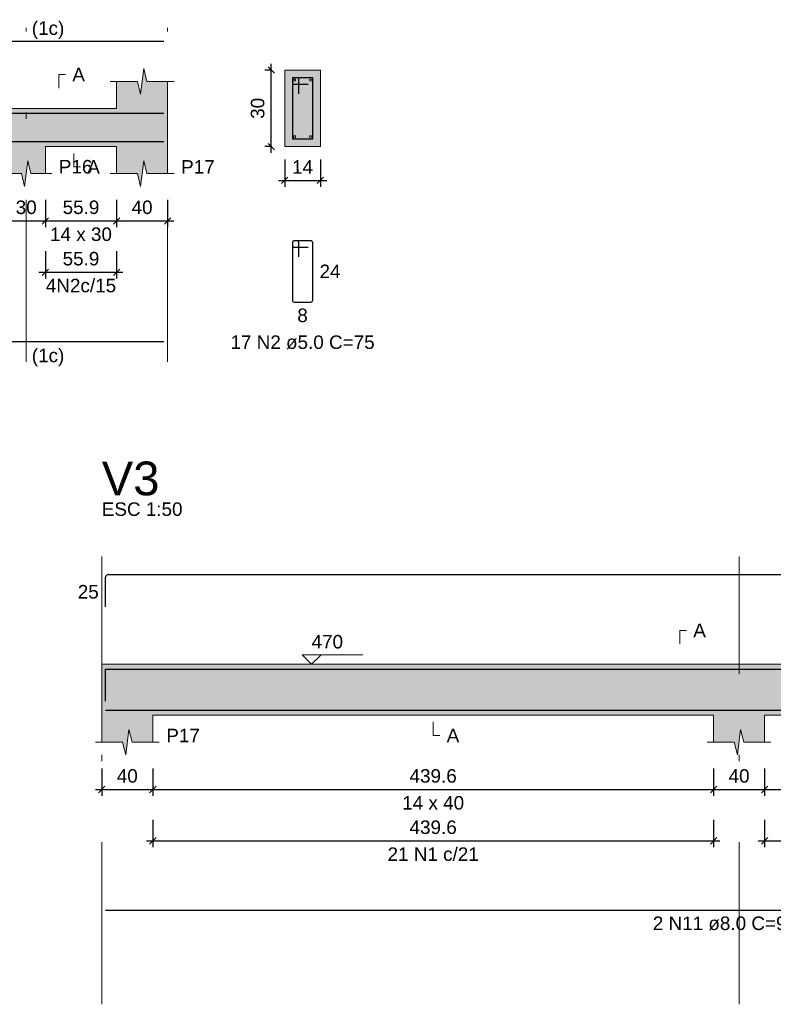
# Model space of a CAD drawing. Header units: millimetres. Extents: x 1434 to 2277, y -793 to -278.
# Tile 89 of 111: x 1865 to 1876, y -419 to -404. Entities that reach past the tile are written whole.
import ezdxf

# ---------------------------------------------------------------- set-up
doc = ezdxf.new("R2010")
doc.units = ezdxf.units.MM
doc.linetypes.add('DASHDOT', pattern=[25.4, 12.7, -6.35, 0, -6.35])
for name, color, linetype, lineweight in [('Descrição da armadura', 7, 'Continuous', 5), ('DT-Barras na forma', 1, 'Continuous', 30), ('DT-Barras no corte', 5, 'Continuous', 5), ('DT-Barras rebatidas', 1, 'Continuous', 30), ('DT-Cotas', 9, 'Continuous', 5), ('DT-Forma', 5, 'Continuous', 5), ('DT-Hachura forma vigas', 252, 'Continuous', 5), ('DT-Hachura seção vigas', 252, 'Continuous', 5), ('DT-Pontilhado', 9, 'DASHDOT', 5), ('DT-Textos', 7, 'Continuous', 5), ('DT-Título', 250, 'Continuous', 20), ('Textos armaduras', 7, 'Continuous', 5)]:
    doc.layers.add(name, color=color, linetype=linetype, lineweight=lineweight)
doc.styles.add('ARIAL', font='arial.ttf')
doc.styles.get("Standard").update_dxf_attribs({"font": 'arial.ttf'})
doc.dimstyles.new('UM_25.000000', dxfattribs={"dimtxt": 0.18, "dimasz": 0.1, "dimexe": 0.1, "dimexo": 0.2, "dimgap": 0, "dimtad": 1, "dimtih": 1, "dimtoh": 1, "dimdec": 1, "dimlfac": 25, "dimzin": 0, "dimdsep": 46, "dimtxsty": 'Standard', "dimcen": 0.09, "dimdle": 0.1, "dimadec": 1, "dimazin": 2, "dimtfac": 1, "dimtdec": 4, "dimtofl": 0, "dimtmove": 0, "dimatfit": 3, "dimfxl": 1, "dimtolj": 1, "dimarcsym": 0})
doc.dimstyles.new('UM_50.000000', dxfattribs={"dimtxt": 0.18, "dimasz": 0.1, "dimexe": 0.1, "dimexo": 0.2, "dimgap": 0, "dimtad": 1, "dimtih": 1, "dimtoh": 1, "dimdec": 1, "dimlfac": 50, "dimzin": 0, "dimdsep": 46, "dimtxsty": 'Standard', "dimcen": 0.09, "dimdle": 0.1, "dimadec": 1, "dimazin": 2, "dimtfac": 1, "dimtdec": 4, "dimtofl": 0, "dimtmove": 0, "dimatfit": 3, "dimfxl": 1, "dimtolj": 1, "dimarcsym": 0})

# ---------------------------------------------------------------- blocks, each defined once
blk = doc.blocks.new('_Oblique')
at = {"color": 0, "linetype": 'ByBlock', "lineweight": -2}
blk.add_line((-0.5, -0.5), (0.5, 0.5), dxfattribs=at)
blk = doc.blocks.new('*D531')
at = {"layer": 'DT-Cotas', "color": 0, "lineweight": -2, "transparency": 16777216}
for p, q in [((1864.354, -406.647), (1864.354, -407.077)), ((1864.954, -406.647), (1864.954, -407.077)), ((1864.254, -406.977), (1865.054, -406.977))]:
    blk.add_line(p, q, dxfattribs=at)
at = {"layer": 'DT-Cotas', "color": 0, "lineweight": -2, "transparency": 16777216, "xscale": 0.1, "yscale": 0.1, "zscale": 0.1, "rotation": 180}
blk.add_blockref('_Oblique', (1864.354, -406.977), dxfattribs=at)
at = {"layer": 'DT-Cotas', "color": 0, "lineweight": -2, "transparency": 16777216, "xscale": 0.1, "yscale": 0.1, "zscale": 0.1}
blk.add_blockref('_Oblique', (1864.954, -406.977), dxfattribs=at)
at = {"layer": 'DT-Cotas', "color": 7, "transparency": 16777216, "insert": (1864.654, -406.765), "char_height": 0.2118, "attachment_point": 5, "rotation": 0.0057, "style": 'ARIAL'}
blk.add_mtext('\\A1;30', dxfattribs=at)
blk = doc.blocks.new('*D532')
at = {"layer": 'DT-Cotas', "color": 0, "lineweight": -2, "transparency": 16777216}
for p, q in [((1864.954, -406.647), (1864.954, -407.077)), ((1866.071, -406.647), (1866.071, -407.077)), ((1864.854, -406.977), (1866.171, -406.977))]:
    blk.add_line(p, q, dxfattribs=at)
at = {"layer": 'DT-Cotas', "color": 0, "lineweight": -2, "transparency": 16777216, "xscale": 0.1, "yscale": 0.1, "zscale": 0.1, "rotation": 180}
blk.add_blockref('_Oblique', (1864.954, -406.977), dxfattribs=at)
at = {"layer": 'DT-Cotas', "color": 0, "lineweight": -2, "transparency": 16777216, "xscale": 0.1, "yscale": 0.1, "zscale": 0.1}
blk.add_blockref('_Oblique', (1866.071, -406.977), dxfattribs=at)
at = {"layer": 'DT-Cotas', "color": 7, "transparency": 16777216, "insert": (1865.513, -406.765), "char_height": 0.2118, "attachment_point": 5, "rotation": 0.0057, "style": 'ARIAL'}
blk.add_mtext('\\A1;55.9', dxfattribs=at)
blk = doc.blocks.new('*D533')
at = {"layer": 'DT-Cotas', "color": 0, "lineweight": -2, "transparency": 16777216}
for p, q in [((1866.071, -406.647), (1866.071, -407.077)), ((1866.871, -406.647), (1866.871, -407.077)), ((1865.971, -406.977), (1866.971, -406.977))]:
    blk.add_line(p, q, dxfattribs=at)
at = {"layer": 'DT-Cotas', "color": 0, "lineweight": -2, "transparency": 16777216, "xscale": 0.1, "yscale": 0.1, "zscale": 0.1, "rotation": 180}
blk.add_blockref('_Oblique', (1866.071, -406.977), dxfattribs=at)
at = {"layer": 'DT-Cotas', "color": 0, "lineweight": -2, "transparency": 16777216, "xscale": 0.1, "yscale": 0.1, "zscale": 0.1}
blk.add_blockref('_Oblique', (1866.871, -406.977), dxfattribs=at)
at = {"layer": 'DT-Cotas', "color": 7, "transparency": 16777216, "insert": (1866.471, -406.765), "char_height": 0.2118, "attachment_point": 5, "rotation": 0.0057, "style": 'ARIAL'}
blk.add_mtext('\\A1;40', dxfattribs=at)
blk = doc.blocks.new('*D535')
at = {"layer": 'DT-Cotas', "color": 0, "lineweight": -2, "transparency": 16777216}
for p, q in [((1864.954, -407.452), (1864.954, -407.882)), ((1866.071, -407.452), (1866.071, -407.882)), ((1864.854, -407.782), (1866.171, -407.782))]:
    blk.add_line(p, q, dxfattribs=at)
at = {"layer": 'DT-Cotas', "color": 0, "lineweight": -2, "transparency": 16777216, "xscale": 0.1, "yscale": 0.1, "zscale": 0.1, "rotation": 180}
blk.add_blockref('_Oblique', (1864.954, -407.782), dxfattribs=at)
at = {"layer": 'DT-Cotas', "color": 0, "lineweight": -2, "transparency": 16777216, "xscale": 0.1, "yscale": 0.1, "zscale": 0.1}
blk.add_blockref('_Oblique', (1866.071, -407.782), dxfattribs=at)
at = {"layer": 'DT-Cotas', "color": 7, "transparency": 16777216, "insert": (1865.513, -407.57), "char_height": 0.2118, "attachment_point": 5, "rotation": 0.0057, "style": 'ARIAL'}
blk.add_mtext('\\A1;55.9', dxfattribs=at)
blk = doc.blocks.new('*D536')
at = {"layer": 'DT-Cotas', "color": 0, "lineweight": -2, "transparency": 16777216}
for p, q in [((1868.507, -404.612), (1868.395, -404.612)), ((1868.495, -405.912), (1868.495, -404.512)), ((1868.507, -405.812), (1868.395, -405.812))]:
    blk.add_line(p, q, dxfattribs=at)
at = {"layer": 'DT-Cotas', "color": 0, "lineweight": -2, "transparency": 16777216, "xscale": 0.1, "yscale": 0.1, "zscale": 0.1}
for p, rotation in [((1868.495, -404.612), 90), ((1868.495, -405.812), 270)]:
    blk.add_blockref('_Oblique', p, dxfattribs=dict(at, rotation=rotation))
at = {"layer": 'DT-Cotas', "color": 7, "transparency": 16777216, "insert": (1868.283, -405.212), "char_height": 0.2118, "attachment_point": 5, "rotation": 90, "style": 'ARIAL'}
blk.add_mtext('\\A1;30', dxfattribs=at)
blk = doc.blocks.new('*D537')
at = {"layer": 'DT-Cotas', "color": 0, "lineweight": -2, "transparency": 16777216}
for p, q in [((1868.707, -406.012), (1868.707, -406.442)), ((1869.267, -406.012), (1869.267, -406.442)), ((1868.607, -406.342), (1869.367, -406.342))]:
    blk.add_line(p, q, dxfattribs=at)
at = {"layer": 'DT-Cotas', "color": 0, "lineweight": -2, "transparency": 16777216, "xscale": 0.1, "yscale": 0.1, "zscale": 0.1, "rotation": 180}
blk.add_blockref('_Oblique', (1868.707, -406.342), dxfattribs=at)
at = {"layer": 'DT-Cotas', "color": 0, "lineweight": -2, "transparency": 16777216, "xscale": 0.1, "yscale": 0.1, "zscale": 0.1}
blk.add_blockref('_Oblique', (1869.267, -406.342), dxfattribs=at)
at = {"layer": 'DT-Cotas', "color": 7, "transparency": 16777216, "insert": (1868.987, -406.13), "char_height": 0.2118, "attachment_point": 5, "rotation": 0.0057, "style": 'ARIAL'}
blk.add_mtext('\\A1;14', dxfattribs=at)
blk = doc.blocks.new('*D1343')
at = {"layer": 'DT-Cotas', "color": 0, "lineweight": -2, "transparency": 16777216}
for p, q in [((1865.839, -415.563), (1865.839, -415.993)), ((1866.639, -415.563), (1866.639, -415.993)), ((1865.739, -415.893), (1866.739, -415.893))]:
    blk.add_line(p, q, dxfattribs=at)
at = {"layer": 'DT-Cotas', "color": 0, "lineweight": -2, "transparency": 16777216, "xscale": 0.1, "yscale": 0.1, "zscale": 0.1, "rotation": 180}
blk.add_blockref('_Oblique', (1865.839, -415.893), dxfattribs=at)
at = {"layer": 'DT-Cotas', "color": 0, "lineweight": -2, "transparency": 16777216, "xscale": 0.1, "yscale": 0.1, "zscale": 0.1}
blk.add_blockref('_Oblique', (1866.639, -415.893), dxfattribs=at)
at = {"layer": 'DT-Cotas', "color": 7, "transparency": 16777216, "insert": (1866.239, -415.681), "char_height": 0.2118, "attachment_point": 5, "rotation": 0.0057, "style": 'ARIAL'}
blk.add_mtext('\\A1;40', dxfattribs=at)
blk = doc.blocks.new('*D1344')
at = {"layer": 'DT-Cotas', "color": 0, "lineweight": -2, "transparency": 16777216}
for p, q in [((1866.639, -415.563), (1866.639, -415.993)), ((1875.43, -415.563), (1875.43, -415.993)), ((1866.539, -415.893), (1875.53, -415.893))]:
    blk.add_line(p, q, dxfattribs=at)
at = {"layer": 'DT-Cotas', "color": 0, "lineweight": -2, "transparency": 16777216, "xscale": 0.1, "yscale": 0.1, "zscale": 0.1, "rotation": 180}
blk.add_blockref('_Oblique', (1866.639, -415.893), dxfattribs=at)
at = {"layer": 'DT-Cotas', "color": 0, "lineweight": -2, "transparency": 16777216, "xscale": 0.1, "yscale": 0.1, "zscale": 0.1}
blk.add_blockref('_Oblique', (1875.43, -415.893), dxfattribs=at)
at = {"layer": 'DT-Cotas', "color": 7, "transparency": 16777216, "insert": (1871.034, -415.681), "char_height": 0.2118, "attachment_point": 5, "rotation": 0.0057, "style": 'ARIAL'}
blk.add_mtext('\\A1;439.6', dxfattribs=at)
blk = doc.blocks.new('*D1345')
at = {"layer": 'DT-Cotas', "color": 0, "lineweight": -2, "transparency": 16777216}
for p, q in [((1875.43, -415.563), (1875.43, -415.993)), ((1876.23, -415.563), (1876.23, -415.993)), ((1875.33, -415.893), (1876.33, -415.893))]:
    blk.add_line(p, q, dxfattribs=at)
at = {"layer": 'DT-Cotas', "color": 0, "lineweight": -2, "transparency": 16777216, "xscale": 0.1, "yscale": 0.1, "zscale": 0.1, "rotation": 180}
blk.add_blockref('_Oblique', (1875.43, -415.893), dxfattribs=at)
at = {"layer": 'DT-Cotas', "color": 0, "lineweight": -2, "transparency": 16777216, "xscale": 0.1, "yscale": 0.1, "zscale": 0.1}
blk.add_blockref('_Oblique', (1876.23, -415.893), dxfattribs=at)
at = {"layer": 'DT-Cotas', "color": 7, "transparency": 16777216, "insert": (1875.83, -415.681), "char_height": 0.2118, "attachment_point": 5, "rotation": 0.0057, "style": 'ARIAL'}
blk.add_mtext('\\A1;40', dxfattribs=at)
blk = doc.blocks.new('*D1346')
at = {"layer": 'DT-Cotas', "color": 0, "lineweight": -2, "transparency": 16777216}
for p, q in [((1876.23, -415.563), (1876.23, -415.993)), ((1885.281, -415.563), (1885.281, -415.993)), ((1876.13, -415.893), (1885.381, -415.893))]:
    blk.add_line(p, q, dxfattribs=at)
at = {"layer": 'DT-Cotas', "color": 0, "lineweight": -2, "transparency": 16777216, "xscale": 0.1, "yscale": 0.1, "zscale": 0.1, "rotation": 180}
blk.add_blockref('_Oblique', (1876.23, -415.893), dxfattribs=at)
at = {"layer": 'DT-Cotas', "color": 0, "lineweight": -2, "transparency": 16777216, "xscale": 0.1, "yscale": 0.1, "zscale": 0.1}
blk.add_blockref('_Oblique', (1885.281, -415.893), dxfattribs=at)
at = {"layer": 'DT-Cotas', "color": 7, "transparency": 16777216, "insert": (1880.756, -415.681), "char_height": 0.2118, "attachment_point": 5, "rotation": 0.0057, "style": 'ARIAL'}
blk.add_mtext('\\A1;452.6', dxfattribs=at)
blk = doc.blocks.new('*D1352')
at = {"layer": 'DT-Cotas', "color": 0, "lineweight": -2, "transparency": 16777216}
for p, q in [((1866.639, -416.368), (1866.639, -416.798)), ((1875.43, -416.368), (1875.43, -416.798)), ((1866.539, -416.698), (1875.53, -416.698))]:
    blk.add_line(p, q, dxfattribs=at)
at = {"layer": 'DT-Cotas', "color": 0, "lineweight": -2, "transparency": 16777216, "xscale": 0.1, "yscale": 0.1, "zscale": 0.1, "rotation": 180}
blk.add_blockref('_Oblique', (1866.639, -416.698), dxfattribs=at)
at = {"layer": 'DT-Cotas', "color": 0, "lineweight": -2, "transparency": 16777216, "xscale": 0.1, "yscale": 0.1, "zscale": 0.1}
blk.add_blockref('_Oblique', (1875.43, -416.698), dxfattribs=at)
at = {"layer": 'DT-Cotas', "color": 7, "transparency": 16777216, "insert": (1871.034, -416.486), "char_height": 0.2118, "attachment_point": 5, "rotation": 0.0057, "style": 'ARIAL'}
blk.add_mtext('\\A1;439.6', dxfattribs=at)
blk = doc.blocks.new('*D1353')
at = {"layer": 'DT-Cotas', "color": 0, "lineweight": -2, "transparency": 16777216}
for p, q in [((1876.23, -416.368), (1876.23, -416.798)), ((1885.281, -416.368), (1885.281, -416.798)), ((1876.13, -416.698), (1885.381, -416.698))]:
    blk.add_line(p, q, dxfattribs=at)
at = {"layer": 'DT-Cotas', "color": 0, "lineweight": -2, "transparency": 16777216, "xscale": 0.1, "yscale": 0.1, "zscale": 0.1, "rotation": 180}
blk.add_blockref('_Oblique', (1876.23, -416.698), dxfattribs=at)
at = {"layer": 'DT-Cotas', "color": 0, "lineweight": -2, "transparency": 16777216, "xscale": 0.1, "yscale": 0.1, "zscale": 0.1}
blk.add_blockref('_Oblique', (1885.281, -416.698), dxfattribs=at)
at = {"layer": 'DT-Cotas', "color": 7, "transparency": 16777216, "insert": (1880.756, -416.486), "char_height": 0.2118, "attachment_point": 5, "rotation": 0.0057, "style": 'ARIAL'}
blk.add_mtext('\\A1;452.6', dxfattribs=at)

msp = doc.modelspace()

# ---------------------------------------------------------------- hatches: boundary and pattern name
at = {"layer": 'DT-Hachura forma vigas', "linetype": 'Continuous'}
for points in [[(1866.8714, -406.2357), (1866.8714, -405.8121), (1866.8714, -405.2121), (1866.8714, -404.7885), (1866.5464, -404.7885), (1866.4964, -404.5885), (1866.4464, -404.9885), (1866.3964, -404.7885), (1866.0714, -404.7885), (1866.0714, -405.2121), (1864.954, -405.2121), (1864.354, -405.2121), (1860.7214, -405.2121), (1859.9214, -405.2121), (1859.9214, -405.8121), (1859.9214, -406.2357), (1860.2464, -406.2357), (1860.2964, -406.4357), (1860.3464, -406.0357), (1860.3964, -406.2357), (1860.7214, -406.2357), (1860.7214, -405.8121), (1864.354, -405.8121), (1864.354, -406.2357), (1864.579, -406.2357), (1864.629, -406.4357), (1864.679, -406.0357), (1864.729, -406.2357), (1864.954, -406.2357), (1864.954, -405.8121), (1866.0714, -405.8121), (1866.0714, -406.2357), (1866.3964, -406.2357), (1866.4464, -406.4357), (1866.4964, -406.0357), (1866.5464, -406.2357), (1866.8714, -406.2357)], [(1898.5933, -415.1514), (1898.5933, -414.7278), (1898.5933, -413.9278), (1897.9933, -413.9278), (1895.6723, -413.9278), (1895.0723, -413.9278), (1886.0813, -413.9278), (1885.2813, -413.9278), (1876.2299, -413.9278), (1875.4299, -413.9278), (1866.6387, -413.9278), (1865.8387, -413.9278), (1865.8387, -414.7278), (1865.8387, -415.1514), (1866.1637, -415.1514), (1866.2137, -415.3514), (1866.2637, -414.9514), (1866.3137, -415.1514), (1866.6387, -415.1514), (1866.6387, -414.7278), (1875.4299, -414.7278), (1875.4299, -415.1514), (1875.7549, -415.1514), (1875.8049, -415.3514), (1875.8549, -414.9514), (1875.9049, -415.1514), (1876.2299, -415.1514), (1876.2299, -414.7278), (1885.2813, -414.7278), (1885.2813, -415.1514), (1885.6063, -415.1514), (1885.6563, -415.3514), (1885.7063, -414.9514), (1885.7563, -415.1514), (1886.0813, -415.1514), (1886.0813, -414.7278), (1895.0723, -414.7278), (1895.0723, -415.1514), (1895.2973, -415.1514), (1895.3473, -415.3514), (1895.3973, -414.9514), (1895.4473, -415.1514), (1895.6723, -415.1514), (1895.6723, -414.7278), (1897.9933, -414.7278), (1897.9933, -415.1514), (1898.2183, -415.1514), (1898.2683, -415.3514), (1898.3183, -414.9514), (1898.3683, -415.1514), (1898.5933, -415.1514)]]:
    msp.add_hatch(color=256, dxfattribs=at).paths.add_polyline_path(points)
at = {"layer": 'DT-Hachura seção vigas', "linetype": 'Continuous'}
msp.add_hatch(color=256, dxfattribs=at).paths.add_polyline_path([(1868.7065, -405.8121), (1868.7065, -405.8121), (1869.2665, -405.8121), (1869.2665, -404.6121), (1868.7065, -404.6121), (1868.7065, -405.8121)])

# ---------------------------------------------------------------- linework, layer by layer
at = {"layer": 'DT-Barras na forma'}
for p, q in [((1868.9265, -404.7321), (1868.8265, -404.7321)), ((1868.8265, -404.7321), (1868.8265, -405.6921)), ((1869.1465, -404.7321), (1868.8265, -404.7321)), ((1868.8265, -404.7321), (1868.8265, -404.8321)), ((1868.9265, -404.9821), (1868.9265, -404.7321)), ((1869.1465, -405.6921), (1869.1465, -404.7321)), ((1868.8265, -404.8321), (1869.0765, -404.8321)), ((1868.8265, -405.6921), (1869.1465, -405.6921))]:
    msp.add_line(p, q, dxfattribs=at)
for points in [[(1859.9814, -405.6678), (1859.9814, -405.2901), (1866.8114, -405.2901)], [(1859.9814, -405.7341), (1866.8114, -405.7341)], [(1865.8987, -414.5094), (1865.8987, -414.0058), (1889.3951, -414.0058)], [(1865.8987, -414.6498), (1885.4813, -414.6498)]]:
    msp.add_lwpolyline(points, dxfattribs=at)
at = {"layer": 'DT-Barras no corte'}
for centre in [(1868.8625, -404.7681), (1869.1105, -404.7681), (1868.8625, -405.6561), (1869.1105, -405.6561)]:
    msp.add_circle(centre, 0.016, dxfattribs=at)
at = {"layer": 'DT-Barras rebatidas'}
for p, q in [((1860.0214, -404.1605), (1866.8114, -404.1605)), ((1868.8965, -407.2888), (1868.8565, -407.2888)), ((1869.1165, -407.2888), (1868.8565, -407.2888)), ((1868.8265, -407.3188), (1868.8265, -408.2188)), ((1868.8265, -407.3188), (1868.8265, -407.3588)), ((1868.8565, -407.3888), (1869.0765, -407.3888)), ((1868.9265, -407.5388), (1868.9265, -407.3188)), ((1869.1465, -408.2188), (1869.1465, -407.3188)), ((1868.8565, -408.2488), (1869.1165, -408.2488)), ((1859.9814, -408.8687), (1866.8114, -408.8687)), ((1865.9387, -412.5232), (1889.3951, -412.5232)), ((1865.8987, -413.0268), (1865.8987, -412.5632)), ((1865.8987, -417.7845), (1885.4813, -417.7845))]:
    msp.add_line(p, q, dxfattribs=at)
for centre, radius, start, end in [((1868.8565, -407.3188), 0.03, 90, 180), ((1868.8565, -407.3188), 0.03, 90, 180), ((1868.8965, -407.3188), 0.03, 0, 90), ((1869.1165, -407.3188), 0.03, 0, 90), ((1868.8565, -407.3588), 0.03, 180, 270), ((1868.8565, -408.2188), 0.03, 180, 270), ((1869.1165, -408.2188), 0.03, 270, 0), ((1865.9387, -412.5632), 0.04, 90, 180)]:
    msp.add_arc(centre, radius, start, end, dxfattribs=at)
at = {"layer": 'DT-Forma'}
for p, q in [((1866.4464, -404.9885), (1866.4964, -404.5885)), ((1866.4964, -404.5885), (1866.5464, -404.7885)), ((1869.2665, -404.6121), (1868.7065, -404.6121)), ((1868.7065, -404.6121), (1868.7065, -404.6121)), ((1868.7065, -404.6121), (1868.7065, -405.8121)), ((1869.2665, -405.8121), (1869.2665, -404.6121)), ((1869.2665, -404.6121), (1869.2665, -404.6121)), ((1865.9714, -404.7885), (1866.3964, -404.7885)), ((1866.0714, -405.2121), (1866.0714, -404.7885)), ((1866.3964, -404.7885), (1866.4464, -404.9885)), ((1866.5464, -404.7885), (1866.9714, -404.7885)), ((1866.8714, -404.7885), (1866.8714, -405.2121)), ((1864.354, -405.2121), (1864.954, -405.2121)), ((1864.954, -405.2121), (1866.0714, -405.2121)), ((1864.954, -406.2357), (1864.954, -405.8121)), ((1864.954, -405.8121), (1866.0714, -405.8121)), ((1866.0714, -405.8121), (1866.0714, -406.2357)), ((1866.8714, -406.2357), (1866.8714, -405.8121)), ((1868.7065, -405.8121), (1869.2665, -405.8121)), ((1868.7065, -405.8121), (1868.7065, -405.8121)), ((1869.2665, -405.8121), (1869.2665, -405.8121)), ((1864.629, -406.4357), (1864.679, -406.0357)), ((1864.679, -406.0357), (1864.729, -406.2357)), ((1866.4464, -406.4357), (1866.4964, -406.0357)), ((1866.4964, -406.0357), (1866.5464, -406.2357)), ((1864.254, -406.2357), (1864.579, -406.2357)), ((1864.579, -406.2357), (1864.629, -406.4357)), ((1864.729, -406.2357), (1865.054, -406.2357)), ((1865.9714, -406.2357), (1866.3964, -406.2357)), ((1866.3964, -406.2357), (1866.4464, -406.4357)), ((1866.5464, -406.2357), (1866.9714, -406.2357)), ((1865.8387, -413.9278), (1866.6387, -413.9278)), ((1866.6387, -413.9278), (1875.4299, -413.9278)), ((1875.4299, -413.9278), (1876.2299, -413.9278)), ((1876.2299, -413.9278), (1885.2813, -413.9278)), ((1865.8387, -414.7278), (1865.8387, -415.1514)), ((1866.6387, -415.1514), (1866.6387, -414.7278)), ((1866.6387, -414.7278), (1875.4299, -414.7278)), ((1875.4299, -414.7278), (1875.4299, -415.1514)), ((1876.2299, -415.1514), (1876.2299, -414.7278)), ((1876.2299, -414.7278), (1885.2813, -414.7278)), ((1866.2137, -415.3514), (1866.2637, -414.9514)), ((1866.2637, -414.9514), (1866.3137, -415.1514)), ((1875.8049, -415.3514), (1875.8549, -414.9514)), ((1875.8549, -414.9514), (1875.9049, -415.1514)), ((1865.7387, -415.1514), (1866.1637, -415.1514)), ((1866.1637, -415.1514), (1866.2137, -415.3514)), ((1866.3137, -415.1514), (1866.7387, -415.1514)), ((1875.3299, -415.1514), (1875.7549, -415.1514)), ((1875.7549, -415.1514), (1875.8049, -415.3514)), ((1875.9049, -415.1514), (1876.3299, -415.1514))]:
    msp.add_line(p, q, dxfattribs=at)
at = {"layer": 'DT-Forma', "linetype": 'Continuous'}
for p, q in [((1866.8714, -405.2121), (1866.8714, -405.8121)), ((1865.8387, -414.7278), (1865.8387, -413.9278))]:
    msp.add_line(p, q, dxfattribs=at)
at = {"layer": 'DT-Pontilhado', "ltscale": 0.2}
for p, q in [((1864.654, -409.1864), (1864.654, -403.9487)), ((1866.8714, -409.1864), (1866.8714, -403.9487)), ((1865.8387, -419.2612), (1865.8387, -412.2408)), ((1875.8299, -419.2612), (1875.8299, -412.2408))]:
    msp.add_line(p, q, dxfattribs=at)
at = {"layer": 'DT-Textos'}
for points in [[(1865.1658, -404.8944), (1865.1658, -404.6826), (1865.2717, -404.6826)], [(1865.3999, -405.918), (1865.3999, -406.1298), (1865.5058, -406.1298)], [(1874.9004, -413.6101), (1874.9004, -413.3983), (1875.0063, -413.3983)], [(1869.276, -413.7796), (1869.1278, -413.9278), (1868.9795, -413.7796), (1869.9326, -413.7796)], [(1871.0343, -414.8337), (1871.0343, -415.0455), (1871.1402, -415.0455)]]:
    msp.add_lwpolyline(points, dxfattribs=at)

# ---------------------------------------------------------------- texts
at = {"layer": 'Descrição da armadura', "linetype": 'Continuous', "char_height": 0.2118, "attachment_point": 8, "line_spacing_factor": 0.798, "style": 'ARIAL'}
for s, insert, width in [('4N2c/15', (1865.5127, -408.0995), 2.209726), ('17 N2 ø5.0 C=75', (1868.9865, -408.9901), 4.534748), ('21 N1 c/21', (1871.0343, -417.0153), 2.869342), ('2 N11 ø8.0 C=979', (1875.69, -418.1022), 4.8647)]:
    msp.add_mtext(s, dxfattribs=dict(at, insert=insert, width=width))
at = {"layer": 'DT-Textos', "char_height": 0.2118, "line_spacing_factor": 0.798, "style": 'ARIAL'}
for s, insert, width, attachment_point in [('(1c)', (1864.7419, -404.1244), 0.872216, 7), ('A', (1865.3776, -404.7885), 0.337807, 7), ('P16', (1865.1658, -406.2357), 0.90115, 7), ('A', (1865.6117, -406.2357), 0.337807, 7), ('P17', (1867.0832, -406.2357), 0.90115, 7), ('14 x 30', (1865.5127, -407.2947), 1.66134, 8), ('(1c)', (1864.7419, -409.2564), 0.872216, 7)]:
    msp.add_mtext(s, dxfattribs=dict(at, insert=insert, width=width, attachment_point=attachment_point))
for s, insert, attachment_point in [('ESC 1:50', (1865.8387, -411.6054), 7), ('A', (1875.1122, -413.5042), 7), ('470', (1869.1278, -413.6843), 7), ('P17', (1866.8505, -415.1514), 7), ('A', (1871.2461, -415.1514), 7), ('14 x 40', (1871.0343, -416.2104), 8)]:
    msp.add_mtext(s, dxfattribs=dict(at, insert=insert, attachment_point=attachment_point))
at = {"layer": 'DT-Título', "insert": (1865.8387, -411.2877), "char_height": 0.5295, "attachment_point": 7, "line_spacing_factor": 0.798, "style": 'ARIAL'}
msp.add_mtext('V3', dxfattribs=at)
at = {"layer": 'Textos armaduras', "linetype": 'Continuous', "char_height": 0.2118, "attachment_point": 7, "line_spacing_factor": 0.798, "style": 'ARIAL'}
for s, insert, width in [('24', (1869.2524, -407.8747), 0.659905), ('8', (1868.9041, -408.5665), 0.329953), ('25', (1865.4628, -412.9009), 0.659905)]:
    msp.add_mtext(s, dxfattribs=dict(at, insert=insert, width=width))

# ---------------------------------------------------------------- dimensions: what is measured, and where the dimension line sits
at = {"layer": 'DT-Cotas'}
dim = msp.add_linear_dim(base=(1868.4947, -404.6121), p1=(1868.7065, -405.8121), p2=(1868.7065, -404.6121), angle=90, dimstyle='UM_25.000000', override={"dimtxt": 0.2118, "dimasz": 0.1, "dimexe": 0.1, "dimexo": 0.2, "dimtad": 1, "dimtih": 0, "dimtoh": 0, "dimdec": 1, "dimlfac": 25, "dimzin": 8, "dimtxsty": 'ARIAL', "dimblk": 'Oblique', "dimblk1": 'Oblique', "dimblk2": 'Oblique', "dimsah": 1, "dimdle": 0.1, "dimse1": 0, "dimse2": 0, "dimclrt": 7, "dimadec": 1, "dimazin": 3, "dimtmove": 2, "dimldrblk": 'Oblique'}, dxfattribs=at)
dim.commit()
dim.dimension.update_dxf_attribs({"geometry": '*D536', "text_midpoint": (1868.2829, -405.2121), "dimtype": 160, "text_rotation": 90})
for base, p1, p2, dimstyle, override, picture, middle in [((1869.2665, -406.3416), (1868.7065, -405.8121), (1869.2665, -405.8121), 'UM_25.000000', {"dimtxt": 0.2118, "dimasz": 0.1, "dimexe": 0.1, "dimexo": 0.2, "dimtad": 1, "dimtih": 0, "dimtoh": 0, "dimdec": 1, "dimlfac": 25, "dimzin": 8, "dimtxsty": 'ARIAL', "dimblk": 'Oblique', "dimblk1": 'Oblique', "dimblk2": 'Oblique', "dimsah": 1, "dimdle": 0.1, "dimse1": 0, "dimse2": 0, "dimclrt": 7, "dimadec": 1, "dimazin": 3, "dimtmove": 2, "dimldrblk": 'Oblique'}, '*D537', (1868.9865, -406.1298)), ((1864.954, -406.977), (1864.354, -406.4475), (1864.954, -406.4475), 'UM_50.000000', {"dimtxt": 0.2118, "dimasz": 0.1, "dimexe": 0.1, "dimexo": 0.2, "dimtad": 1, "dimtih": 0, "dimtoh": 0, "dimdec": 1, "dimlfac": 50, "dimzin": 8, "dimtxsty": 'ARIAL', "dimblk": 'Oblique', "dimblk1": 'Oblique', "dimblk2": 'Oblique', "dimsah": 1, "dimdle": 0.1, "dimse1": 0, "dimse2": 0, "dimclrt": 7, "dimadec": 1, "dimazin": 3, "dimtmove": 2, "dimldrblk": 'Oblique'}, '*D531', (1864.654, -406.7652)), ((1866.0714, -406.977), (1864.954, -406.4475), (1866.0714, -406.4475), 'UM_50.000000', {"dimtxt": 0.2118, "dimasz": 0.1, "dimexe": 0.1, "dimexo": 0.2, "dimtad": 1, "dimtih": 0, "dimtoh": 0, "dimdec": 1, "dimlfac": 50, "dimzin": 8, "dimtxsty": 'ARIAL', "dimblk": 'Oblique', "dimblk1": 'Oblique', "dimblk2": 'Oblique', "dimsah": 1, "dimdle": 0.1, "dimse1": 0, "dimse2": 0, "dimclrt": 7, "dimadec": 1, "dimazin": 3, "dimtmove": 2, "dimldrblk": 'Oblique'}, '*D532', (1865.5127, -406.7652)), ((1866.8714, -406.977), (1866.0714, -406.4475), (1866.8714, -406.4475), 'UM_50.000000', {"dimtxt": 0.2118, "dimasz": 0.1, "dimexe": 0.1, "dimexo": 0.2, "dimtad": 1, "dimtih": 0, "dimtoh": 0, "dimdec": 1, "dimlfac": 50, "dimzin": 8, "dimtxsty": 'ARIAL', "dimblk": 'Oblique', "dimblk1": 'Oblique', "dimblk2": 'Oblique', "dimsah": 1, "dimdle": 0.1, "dimse1": 0, "dimse2": 0, "dimclrt": 7, "dimadec": 1, "dimazin": 3, "dimtmove": 2, "dimldrblk": 'Oblique'}, '*D533', (1866.4714, -406.7652)), ((1866.0714, -407.7818), (1864.954, -407.2523), (1866.0714, -407.2523), 'UM_50.000000', {"dimtxt": 0.2118, "dimasz": 0.1, "dimexe": 0.1, "dimexo": 0.2, "dimtad": 1, "dimtih": 0, "dimtoh": 0, "dimdec": 1, "dimlfac": 50, "dimzin": 8, "dimtxsty": 'ARIAL', "dimblk": 'Oblique', "dimblk1": 'Oblique', "dimblk2": 'Oblique', "dimsah": 1, "dimdle": 0.1, "dimse1": 0, "dimse2": 0, "dimclrt": 7, "dimadec": 1, "dimazin": 3, "dimtmove": 2, "dimldrblk": 'Oblique'}, '*D535', (1865.5127, -407.57)), ((1866.6387, -415.8927), (1865.8387, -415.3632), (1866.6387, -415.3632), 'UM_50.000000', {"dimtxt": 0.2118, "dimasz": 0.1, "dimexe": 0.1, "dimexo": 0.2, "dimtad": 1, "dimtih": 0, "dimtoh": 0, "dimdec": 1, "dimlfac": 50, "dimzin": 8, "dimtxsty": 'ARIAL', "dimblk": 'Oblique', "dimblk1": 'Oblique', "dimblk2": 'Oblique', "dimsah": 1, "dimdle": 0.1, "dimse1": 0, "dimse2": 0, "dimclrt": 7, "dimadec": 1, "dimazin": 3, "dimtmove": 2, "dimldrblk": 'Oblique'}, '*D1343', (1866.2387, -415.6809)), ((1875.4299, -415.8927), (1866.6387, -415.3632), (1875.4299, -415.3632), 'UM_50.000000', {"dimtxt": 0.2118, "dimasz": 0.1, "dimexe": 0.1, "dimexo": 0.2, "dimtad": 1, "dimtih": 0, "dimtoh": 0, "dimdec": 1, "dimlfac": 50, "dimzin": 8, "dimtxsty": 'ARIAL', "dimblk": 'Oblique', "dimblk1": 'Oblique', "dimblk2": 'Oblique', "dimsah": 1, "dimdle": 0.1, "dimse1": 0, "dimse2": 0, "dimclrt": 7, "dimadec": 1, "dimazin": 3, "dimtmove": 2, "dimldrblk": 'Oblique'}, '*D1344', (1871.0343, -415.6809)), ((1876.2299, -415.8927), (1875.4299, -415.3632), (1876.2299, -415.3632), 'UM_50.000000', {"dimtxt": 0.2118, "dimasz": 0.1, "dimexe": 0.1, "dimexo": 0.2, "dimtad": 1, "dimtih": 0, "dimtoh": 0, "dimdec": 1, "dimlfac": 50, "dimzin": 8, "dimtxsty": 'ARIAL', "dimblk": 'Oblique', "dimblk1": 'Oblique', "dimblk2": 'Oblique', "dimsah": 1, "dimdle": 0.1, "dimse1": 0, "dimse2": 0, "dimclrt": 7, "dimadec": 1, "dimazin": 3, "dimtmove": 2, "dimldrblk": 'Oblique'}, '*D1345', (1875.8299, -415.6809)), ((1885.2813, -415.8927), (1876.2299, -415.3632), (1885.2813, -415.3632), 'UM_50.000000', {"dimtxt": 0.2118, "dimasz": 0.1, "dimexe": 0.1, "dimexo": 0.2, "dimtad": 1, "dimtih": 0, "dimtoh": 0, "dimdec": 1, "dimlfac": 50, "dimzin": 8, "dimtxsty": 'ARIAL', "dimblk": 'Oblique', "dimblk1": 'Oblique', "dimblk2": 'Oblique', "dimsah": 1, "dimdle": 0.1, "dimse1": 0, "dimse2": 0, "dimclrt": 7, "dimadec": 1, "dimazin": 3, "dimtmove": 2, "dimldrblk": 'Oblique'}, '*D1346', (1880.7556, -415.6809)), ((1875.4299, -416.6976), (1866.6387, -416.1681), (1875.4299, -416.1681), 'UM_50.000000', {"dimtxt": 0.2118, "dimasz": 0.1, "dimexe": 0.1, "dimexo": 0.2, "dimtad": 1, "dimtih": 0, "dimtoh": 0, "dimdec": 1, "dimlfac": 50, "dimzin": 8, "dimtxsty": 'ARIAL', "dimblk": 'Oblique', "dimblk1": 'Oblique', "dimblk2": 'Oblique', "dimsah": 1, "dimdle": 0.1, "dimse1": 0, "dimse2": 0, "dimclrt": 7, "dimadec": 1, "dimazin": 3, "dimtmove": 2, "dimldrblk": 'Oblique'}, '*D1352', (1871.0343, -416.4858)), ((1885.2813, -416.6976), (1876.2299, -416.1681), (1885.2813, -416.1681), 'UM_50.000000', {"dimtxt": 0.2118, "dimasz": 0.1, "dimexe": 0.1, "dimexo": 0.2, "dimtad": 1, "dimtih": 0, "dimtoh": 0, "dimdec": 1, "dimlfac": 50, "dimzin": 8, "dimtxsty": 'ARIAL', "dimblk": 'Oblique', "dimblk1": 'Oblique', "dimblk2": 'Oblique', "dimsah": 1, "dimdle": 0.1, "dimse1": 0, "dimse2": 0, "dimclrt": 7, "dimadec": 1, "dimazin": 3, "dimtmove": 2, "dimldrblk": 'Oblique'}, '*D1353', (1880.7556, -416.4858))]:
    dim = msp.add_linear_dim(base=base, p1=p1, p2=p2, dimstyle=dimstyle, override=override, dxfattribs=at)
    dim.commit()
    dim.dimension.update_dxf_attribs({"geometry": picture, "text_midpoint": middle, "dimtype": 160, "text_rotation": 0.00573})

doc.saveas('drawing.dxf')
